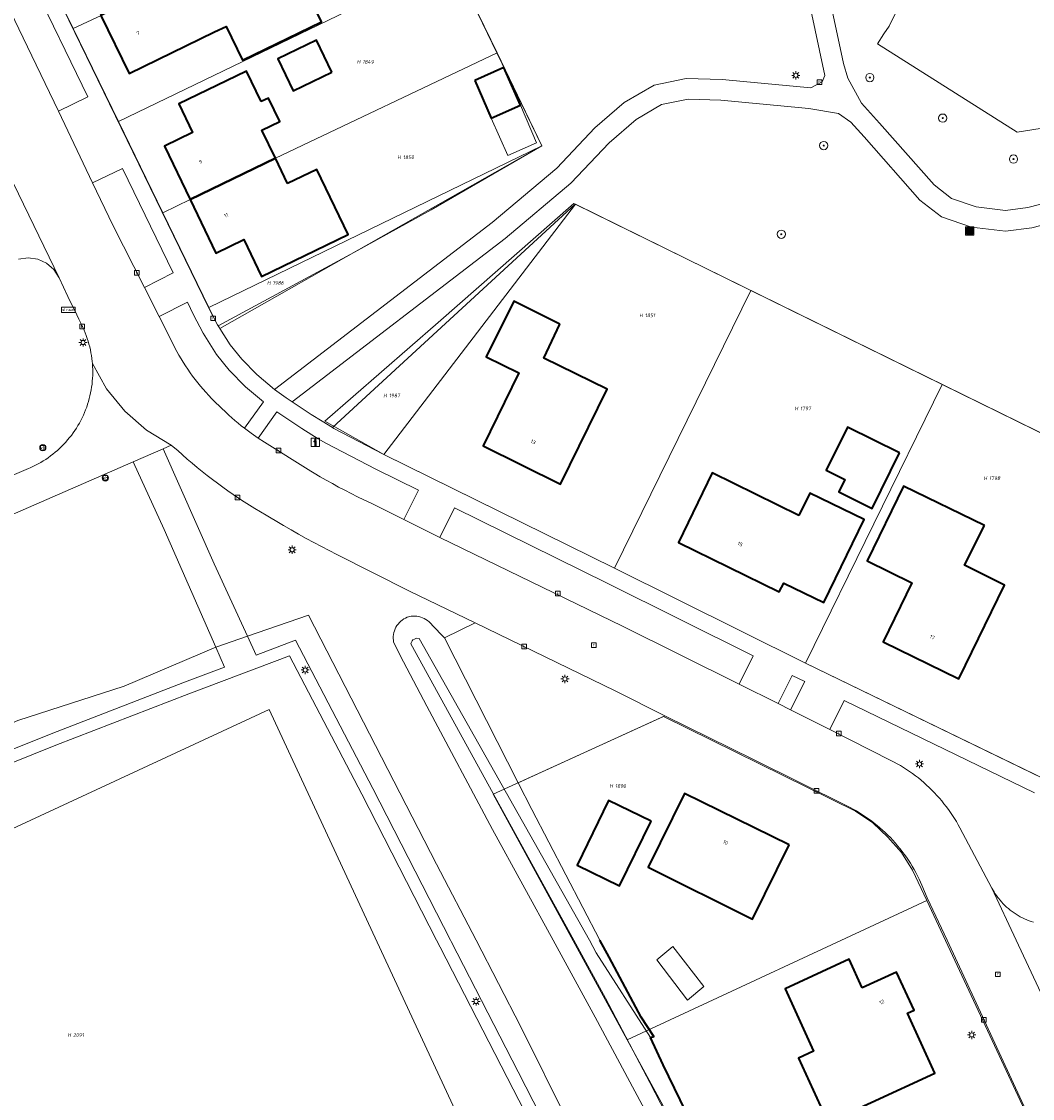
# Model space of a CAD drawing. Header units: metres. Extents: x 250001 to 257773, y 598992 to 609118.
# Tile 49 of 256: x 251836 to 251934, y 600985 to 601089. Entities that reach past the tile are written whole.
import ezdxf
from ezdxf.enums import TextEntityAlignment as Align
from ezdxf.lldxf.tags import DXFTag

# ---------------------------------------------------------------- set-up
doc = ezdxf.new("R2010")
doc.units = ezdxf.units.M
for name, color, linetype, lineweight in [('B-WE-GK-BESCHOEIING-G', 252, 'GK-BESCHOEIING', 35), ('B-WE-GR-BOOM-S', 252, 'Continuous', 25), ('B-WE-GR-GROENVOORZIENING-GV', 252, 'Continuous', 18), ('B-WE-IE-MEUBILAIR_WEGMEUBILAIR-S', 7, 'Continuous', 25), ('B-WE-IE-TERREINAFSCHEIDING_KUNSTMATIG_HEKWERK-G', 252, 'IE-TERREINAFSCHEIDING-KUNSTMATIG', 18), ('B-WE-KG-GRENS_PERCEEL-G', 150, 'KG-PERCEEL', 18), ('B-WE-KG-GRENS_PERCEEL-S', 150, 'Continuous', 25), ('B-WE-KL-ET_LS_OV_LICHTMAST-S', 252, 'Continuous', 25), ('B-WE-OG-BEBOUWING-GV', 1, 'Continuous', 35), ('B-WE-OG-BEBOUWING-T18', 7, 'Continuous', 18), ('B-WE-OG-BEBOUWING_LUIFEL-GV', 1, 'Continuous', 18), ('B-WE-OG-BEBOUWING_OVERBOUWING-GV', 1, 'Continuous', 18), ('B-WE-OG-TERREIN_ERF-GV', 7, 'Continuous', 18), ('B-WE-OG-WATER-GV', 252, 'Continuous', 18), ('B-WE-OG-WATER_SLOOT-GV', 252, 'Continuous', 18), ('B-WE-RI-GWA_KOLK-S', 252, 'Continuous', 25), ('B-WE-RI-GWA_RIOOLPUT-S', 252, 'Continuous', 25), ('B-WE-VH-VERHARDING_GESLOTEN-GV', 252, 'Continuous', 18), ('B-WE-VH-VERHARDING_OPEN-GV', 252, 'Continuous', 18), ('B-WE-VH-VERHARDING_STRAATBAKSTEEN-GV', 252, 'Continuous', 18), ('B-WE-VW-VERKEERSTEKEN_BORD-S', 252, 'Continuous', 25), ('B-WE-VW-VERKEERSTEKEN_DRAAGCONSTRUCTIE-S', 252, 'Continuous', 25), ('X-XX-AL-REFERENTIE-G', 7, 'Continuous', 18)]:
    doc.layers.add(name, color=color, linetype=linetype, lineweight=lineweight)
doc.styles.add('NLCS-ISO', font='NLCS-ISO.ttf')
doc.styles.add('NLCS-ISO-ANNOTATIEF-T18', font='NLCS-ISO.ttf', dxfattribs={"height": 1.8})
doc.styles.get("Standard").update_dxf_attribs({"font": 'NLCS-ISO.ttf'})
doc.linetypes.add('GK-BESCHOEIING', pattern='A,30,-5,[1,NLCS.SHX,S=1,R=0,X=0,Y=0],-5', length=40)
doc.linetypes.add('IE-TERREINAFSCHEIDING-KUNSTMATIG', pattern='A,4,[82,NLCS.shx,S=0.75,R=90,X=0,Y=0],4,-2', length=10)
tags = doc.linetypes.add('KG-PERCEEL', pattern='A,5.5,-2,["P",Standard,S=1.8,R=0,X=-0.5,Y=-0.9],-2,5.5,-2,[5,NLCS.SHX,S=0.75,R=0,X=0,Y=0],-2', length=19).pattern_tags.tags
tags[6] = DXFTag(74, 10)

# ---------------------------------------------------------------- blocks, each defined once
blk = doc.blocks.new('SKG-PERCEELNUMMER-SO')
at = {"style": 'NLCS-ISO', "oblique": 10, "flags": 1}
blk.add_attdef('GEMEENTECODE', text='', height=1.8, dxfattribs=at).set_placement((0, 2.55), align=Align.MIDDLE_CENTER)
at = {"style": 'NLCS-ISO', "oblique": 10}
blk.add_attdef('SECTIE', text='', height=1.8, dxfattribs=at).set_placement((-0.5, 0), align=Align.MIDDLE_RIGHT)
blk.add_attdef('PERCEELNUMMER', text='', height=1.8, dxfattribs=at).set_placement((0.5, 0), align=Align.MIDDLE_LEFT)
blk = doc.blocks.new('BS2021-132-Xref-KAD-20210617')
at = {"layer": 'B-WE-KG-GRENS_PERCEEL-G', "flags": 128}
for points in [[(251865.73, 601100.3), (251852.094, 601093.693), (251843.82, 601089.667), (251841.115, 601088.395)], [(251836.739, 601097.363), (251841.115, 601088.395)], [(251845.512, 601079.385), (251877.867, 601095.039)], [(251877.867, 601095.039), (251882.224, 601086.037)], [(251841.115, 601088.395), (251845.512, 601079.385)], [(251882.224, 601086.037), (251860.726, 601075.819), (251852.452, 601071.811), (251849.819, 601070.526)], [(251882.224, 601086.037), (251886.582, 601077.033)], [(251849.819, 601070.526), (251845.512, 601079.385)], [(251886.582, 601077.033), (251854.278, 601061.355)], [(251854.278, 601061.355), (251855.119, 601059.665), (251855.182, 601059.565), (251868.399, 601066.72), (251875.818, 601070.807), (251886.582, 601077.033)], [(251889.665, 601071.446), (251876.513, 601059.905), (251865.504, 601050.315), (251871.228, 601047.113)], [(251889.824, 601071.368), (251889.665, 601071.446)], [(251854.278, 601061.355), (251849.819, 601070.526)], [(251871.228, 601047.113), (251889.824, 601071.368)], [(251889.824, 601071.368), (251906.857, 601062.992)], [(251893.622, 601036.088), (251906.857, 601062.992)], [(251906.857, 601062.992), (251925.406, 601053.872)], [(251912.152, 601026.858), (251925.406, 601053.872)], [(251925.406, 601053.872), (251937.98, 601047.716)], [(251893.622, 601036.088), (251871.228, 601047.113)], [(251912.152, 601026.858), (251893.622, 601036.088)], [(251912.152, 601026.858), (251935.124, 601015.726)], [(251881.863, 601014.152), (251898.373, 601021.712), (251916.996, 601012.528), (251918.681, 601011.384)], [(251881.863, 601014.152), (251894.849, 600990.354)], [(251918.681, 601011.384), (251920.13, 601010.012), (251921.457, 601008.523), (251922.518, 601006.803)], [(251922.518, 601006.803), (251923.92, 601003.85)], [(251894.849, 600990.354), (251923.92, 601003.85)], [(251933.64, 600983), (251923.92, 601003.85)], [(251894.849, 600990.354), (251905.1, 600971.57), (251905.884, 600970.145)]]:
    blk.add_lwpolyline(points, dxfattribs=at)
at = {"layer": 'B-WE-KG-GRENS_PERCEEL-S', "xscale": 0.2, "yscale": 0.2, "zscale": 0.2}
for p, values in [((251869.07, 601085.162), {'PERCEELNUMMER': '1849', 'SECTIE': 'H'}), ((251873.001, 601075.92), {'PERCEELNUMMER': '1850', 'SECTIE': 'H'}), ((251860.358, 601063.742), {'PERCEELNUMMER': '1986', 'SECTIE': 'H'}), ((251896.474, 601060.592), {'PERCEELNUMMER': '1851', 'SECTIE': 'H'}), ((251871.635, 601052.818), {'PERCEELNUMMER': '1987', 'SECTIE': 'H'}), ((251911.529, 601051.568), {'PERCEELNUMMER': '1797', 'SECTIE': 'H'}), ((251929.859, 601044.799), {'PERCEELNUMMER': '1798', 'SECTIE': 'H'}), ((251893.578, 601014.96), {'PERCEELNUMMER': '1800', 'SECTIE': 'H'}), ((251841.001, 600990.813), {'PERCEELNUMMER': '2091', 'SECTIE': 'H'})]:
    blk.add_blockref('SKG-PERCEELNUMMER-SO', p, dxfattribs=at).add_auto_attribs(values)
blk = doc.blocks.new('SIE-WEG_AFVALBAK-SO')
at = {"linetype": 'ByBlock', "lineweight": 18}
h = blk.add_hatch(color=0, dxfattribs=at)
h.dxf.hatch_style = 1
h.paths.add_polyline_path([(-1.5, -1.5), (1.5, -1.5), (1.5, 1.5), (-1.5, 1.5)])
at = {"color": 0, "linetype": 'ByBlock', "lineweight": 18}
for points in [[(-2, -2), (2, -2), (2, 2), (-2, 2)], [(-1.5, -1.5), (1.5, -1.5), (1.5, 1.5), (-1.5, 1.5)]]:
    blk.add_lwpolyline(points, close=True, dxfattribs=at)
blk = doc.blocks.new('SIE-WEG_VERKEERSBORD_STRAATNAAM-SO')
at = {"color": 0, "linetype": 'ByBlock', "lineweight": 18}
blk.add_lwpolyline([(-3.25, -1.25), (3.25, -1.25), (3.25, 1.25), (-3.25, 1.25)], close=True, dxfattribs=at)
at = {"color": 0, "linetype": 'ByBlock', "lineweight": 18, "style": 'NLCS-ISO'}
blk.add_text('straat', height=1.5, dxfattribs=at).set_placement((0, 0.15), align=Align.MIDDLE_CENTER)
blk = doc.blocks.new('SIE-WEG_VERKEERSBORD-SO')
at = {"color": 0, "linetype": 'ByBlock', "lineweight": 18}
blk.add_lwpolyline([(-1.125, -1.125), (1.125, -1.125), (1.125, 1.125), (-1.125, 1.125)], close=True, dxfattribs=at)
at = {"color": 0, "linetype": 'ByBlock', "lineweight": 18, "style": 'NLCS-ISO'}
blk.add_text('vb', height=1.5, dxfattribs=at).set_placement((0, 0), align=Align.MIDDLE_CENTER)
blk = doc.blocks.new('SIE-WEG_VERKEERSBORD_INFORMATIE-SO')
at = {"linetype": 'ByBlock', "lineweight": 18}
h = blk.add_hatch(color=0, dxfattribs=at)
h.dxf.hatch_style = 1
h.paths.add_polyline_path([(0.32, 0.49), (-0.82, 0.49), (-0.82, 0.19), (-0.32, 0.19), (-0.32, -1.62), (0.32, -1.62)])
h = blk.add_hatch(color=0, dxfattribs=at)
h.dxf.hatch_style = 1
edge = h.paths.add_edge_path()
edge.add_arc((0, 1.25), 0.373, 0, 360)
at = {"color": 0, "linetype": 'ByBlock', "lineweight": 18}
for points in [[(-2, -2), (2, -2), (2, 2), (-2, 2)], [(0.32, 0.49), (-0.82, 0.49), (-0.82, 0.19), (-0.32, 0.19), (-0.32, -1.62), (0.32, -1.62)]]:
    blk.add_lwpolyline(points, close=True, dxfattribs=at)
blk.add_circle((0, 1.25), 0.373, dxfattribs=at)
blk = doc.blocks.new('SIE-WEG_PAAL_VERKEERSBORD-SO')
at = {"color": 0, "linetype": 'ByBlock', "lineweight": 18}
blk.add_circle((0, 0), 1.5, dxfattribs=at)
at = {"color": 0, "linetype": 'ByBlock', "lineweight": 18, "style": 'NLCS-ISO'}
blk.add_text('vb', height=1.5, dxfattribs=at).set_placement((0, 0.13), align=Align.MIDDLE_CENTER)
blk = doc.blocks.new('SKL-ET_OV_LICHTMAST-SO')
at = {"color": 0, "linetype": 'ByBlock', "lineweight": 18}
for points in [[(-1.25, 0), (-2, 0)], [(-1.41, 1.41), (-0.88, 0.88)], [(0, 2), (0, 1.25)], [(0.88, 0.88), (1.41, 1.41)], [(2, 0), (1.25, 0)], [(-1.41, -1.41), (-0.88, -0.88)], [(0, -1.25), (0, -2)], [(0.88, -0.88), (1.41, -1.41)]]:
    blk.add_lwpolyline(points, dxfattribs=at)
blk.add_circle((0, 0), 1, dxfattribs=at)
blk = doc.blocks.new('SRI-KOLK-SO')
at = {"color": 0, "linetype": 'ByBlock', "lineweight": 18}
blk.add_lwpolyline([(-1.125, -1.125), (1.125, -1.125), (1.125, 1.125), (-1.125, 1.125)], close=True, dxfattribs=at)
at = {"color": 0, "linetype": 'ByBlock', "lineweight": 18, "style": 'NLCS-ISO'}
blk.add_text('k', height=1.5, dxfattribs=at).set_placement((0, 0), align=Align.MIDDLE_CENTER)
blk = doc.blocks.new('SRI-PUT_INSPECTIEPUT_RIOOLPUT-SO')
at = {"color": 0, "linetype": 'ByBlock', "lineweight": 18}
blk.add_lwpolyline([(-1.12, -1.12), (1.12, -1.12), (1.12, 1.12), (-1.12, 1.12)], close=True, dxfattribs=at)
at = {"color": 0, "linetype": 'ByBlock', "lineweight": 18, "style": 'NLCS-ISO'}
blk.add_text('r', height=1.5, dxfattribs=at).set_placement((0, 0.28), align=Align.MIDDLE_CENTER)
blk = doc.blocks.new('SGR-BOOM_01-SO')
at = {"linetype": 'ByBlock', "lineweight": 18}
h = blk.add_hatch(color=0, dxfattribs=at)
h.dxf.hatch_style = 1
edge = h.paths.add_edge_path()
edge.add_arc((0, 0), 0.25, 0, 360)
at = {"color": 0, "linetype": 'ByBlock', "lineweight": 18}
for radius in [2, 0.25]:
    blk.add_circle((0, 0), radius, dxfattribs=at)
blk = doc.blocks.new('BS2021-132-Xref-BGT-GRIJS-20210617-aangepast')
at = {"layer": 'B-WE-GK-BESCHOEIING-G', "flags": 128}
blk.add_lwpolyline([(251904.968, 600974.803), (251904.122, 600974.447), (251901.357, 600979.799), (251902.156, 600980.088), (251898.333, 600987.923), (251897.106, 600990.56), (251897.423, 600990.666), (251896.21, 600992.559), (251893.091, 600998.372), (251892.194, 601000)], dxfattribs=at)
at = {"layer": 'B-WE-GR-GROENVOORZIENING-GV', "flags": 128}
for points in [[(251914.537, 601091.035), (251915.827, 601085.004), (251916.252, 601083.592), (251917.583, 601081.161), (251919.327, 601079.221), (251924.616, 601073.236), (251926.314, 601071.923), (251928.697, 601071.106), (251931.542, 601070.769), (251933.714, 601071.037), (251939.229, 601072.48)], [(251946.22, 601080.527), (251932.684, 601078.356), (251919.122, 601086.902), (251919.736, 601087.888), (251920.258, 601088.64), (251922.083, 601092.361)], [(251922.083, 601092.361), (251920.258, 601088.64), (251919.736, 601087.888), (251919.122, 601086.902), (251932.684, 601078.356), (251946.22, 601080.527)], [(251876.01, 601098.899), (251886.582, 601077.033), (251855.342, 601059.312), (251856.341, 601057.735), (251857.453, 601056.345), (251858.935, 601054.85), (251860.646, 601053.407), (251881.746, 601069.604), (251888.008, 601074.852), (251891.718, 601078.774), (251894.546, 601081.228), (251897.457, 601082.918), (251900.578, 601083.558), (251904.056, 601083.463), (251912.666, 601082.65), (251913.753, 601083.228), (251914.028, 601083.851), (251912.569, 601090.677)], [(251939.833, 601070.57), (251934.091, 601069.068), (251931.546, 601068.754), (251928.25, 601069.144), (251925.352, 601070.138), (251923.243, 601071.769), (251917.835, 601077.89), (251916.556, 601079.312), (251915.334, 601080.173), (251912.477, 601080.658), (251903.934, 601081.465), (251900.753, 601081.552), (251898.178, 601081.024), (251895.713, 601079.593), (251893.102, 601077.328), (251889.381, 601073.393), (251882.997, 601068.043), (251862.356, 601052.198), (251864.182, 601050.977), (251865.256, 601050.318), (251866.251, 601049.707), (251889.817, 601071.359), (251938.257, 601047.58)], [(251835.187, 601045.074), (251836.763, 601045.733), (251836.943, 601045.81), (251837.202, 601045.929), (251837.458, 601046.055), (251837.71, 601046.188), (251837.958, 601046.328), (251838.203, 601046.475), (251838.443, 601046.629), (251838.679, 601046.789), (251838.91, 601046.956), (251839.136, 601047.13), (251839.357, 601047.309), (251839.574, 601047.495), (251839.785, 601047.687), (251839.99, 601047.885), (251840.19, 601048.088), (251840.384, 601048.297), (251840.572, 601048.511), (251840.754, 601048.731), (251840.93, 601048.955), (251841.1, 601049.185), (251841.263, 601049.418), (251841.419, 601049.657), (251841.569, 601049.9), (251841.711, 601050.147), (251841.847, 601050.397), (251841.976, 601050.652), (251842.097, 601050.91), (251842.211, 601051.171), (251842.318, 601051.435), (251842.418, 601051.703), (251842.509, 601051.973), (251842.593, 601052.245), (251842.67, 601052.52), (251842.739, 601052.797), (251842.8, 601053.075), (251842.853, 601053.355), (251842.898, 601053.637), (251842.936, 601053.92), (251842.965, 601054.203), (251842.987, 601054.487), (251843, 601054.772), (251843.005, 601055.057), (251843.003, 601055.343), (251842.992, 601055.628), (251842.974, 601055.912), (251842.956, 601056.11), (251842.922, 601056.396), (251842.881, 601056.681), (251842.832, 601056.966), (251842.775, 601057.248), (251842.71, 601057.529), (251842.637, 601057.808), (251842.556, 601058.085), (251842.468, 601058.36), (251842.373, 601058.632), (251842.27, 601058.901), (251842.159, 601059.167), (251842.041, 601059.43), (251841.916, 601059.69), (251841.647, 601060.224), (251841.458, 601060.632), (251840.604, 601062.419), (251839.738, 601064.232), (251839.242, 601065.035), (251838.533, 601065.659), (251837.674, 601066.049), (251836.738, 601066.174), (251835.806, 601066.021)], [(251906.632, 600964.763), (251891.736, 600992.547), (251887.666, 601000), (251881.796, 601010.748), (251875.404, 601022.687), (251873.138, 601027.011), (251872.191, 601028.903), (251872.165, 601029.088), (251872.154, 601029.274), (251872.159, 601029.46), (251872.181, 601029.646), (251872.218, 601029.828), (251872.27, 601030.007), (251872.338, 601030.181), (251872.42, 601030.349), (251872.517, 601030.508), (251872.627, 601030.659), (251872.749, 601030.8), (251872.883, 601030.93), (251873.027, 601031.048), (251873.181, 601031.153), (251873.344, 601031.244), (251873.514, 601031.322), (251873.535, 601031.33), (251873.716, 601031.378), (251873.9, 601031.41), (251874.086, 601031.426), (251874.272, 601031.426), (251874.458, 601031.41), (251874.642, 601031.378), (251874.823, 601031.331), (251874.999, 601031.268), (251875.168, 601031.191), (251875.331, 601031.099), (251875.485, 601030.994), (251875.63, 601030.875), (251875.763, 601030.745), (251875.886, 601030.604), (251875.889, 601030.6), (251877.13, 601029.319), (251880.117, 601030.773), (251873.717, 601033.844), (251866.684, 601037.402), (251865.935, 601037.782), (251865.19, 601038.169), (251864.449, 601038.563), (251863.712, 601038.964), (251862.978, 601039.372), (251862.248, 601039.788), (251861.522, 601040.21), (251861.187, 601040.408), (251859.815, 601041.216), (251859.275, 601041.532), (251858.739, 601041.855), (251858.207, 601042.185), (251857.679, 601042.521), (251857.156, 601042.865), (251856.637, 601043.214), (251856.122, 601043.571), (251855.613, 601043.934), (251855.108, 601044.304), (251854.607, 601044.679), (251854.112, 601045.062), (251853.621, 601045.45), (251853.135, 601045.845), (251852.655, 601046.246), (251852.18, 601046.653), (251851.71, 601047.067), (251851.245, 601047.486), (251851.141, 601047.581), (251850.616, 601047.993), (251849.839, 601047.655), (251854.793, 601036.491), (251858.021, 601029.488), (251863.948, 601031.513), (251876.361, 601007.366), (251880.184, 601000), (251884.538, 600991.609), (251889.095, 600982.44)], [(251835.753, 601021.304), (251846.06, 601024.638), (251854.932, 601028.432), (251849.948, 601039.817), (251846.934, 601046.391), (251830.66, 601039.297)], [(251889.095, 600982.44), (251884.538, 600991.609), (251880.184, 601000), (251876.361, 601007.366), (251863.948, 601031.513), (251858.021, 601029.488), (251858.867, 601027.652), (251862.674, 601029.095), (251870.172, 601014.713), (251877.715, 601000), (251877.778, 600999.878), (251884.286, 600987.259), (251889.397, 600977.267)], [(251934.351, 601014.3), (251915.903, 601023.239), (251914.491, 601020.437), (251920.426, 601017.447), (251920.739, 601017.284), (251921.048, 601017.114), (251921.353, 601016.937), (251921.654, 601016.753), (251921.95, 601016.563), (251922.243, 601016.366), (251922.53, 601016.162), (251922.814, 601015.951), (251923.092, 601015.735), (251923.365, 601015.512), (251923.633, 601015.283), (251923.896, 601015.048), (251924.153, 601014.807), (251924.405, 601014.56), (251924.652, 601014.308), (251924.892, 601014.05), (251925.127, 601013.786), (251925.355, 601013.518), (251925.577, 601013.244), (251925.793, 601012.965), (251926.003, 601012.682), (251926.207, 601012.394), (251926.403, 601012.101), (251926.593, 601011.804), (251926.776, 601011.503), (251926.953, 601011.197), (251927.111, 601010.908), (251930.217, 601005.069), (251930.32, 601004.878), (251930.43, 601004.69), (251930.547, 601004.507), (251930.67, 601004.328), (251930.8, 601004.154), (251930.866, 601004.071), (251931.012, 601003.89), (251931.164, 601003.715), (251931.323, 601003.545), (251931.486, 601003.38), (251931.656, 601003.222), (251931.831, 601003.069), (251932.011, 601002.922), (251932.196, 601002.781), (251932.385, 601002.647), (251932.58, 601002.52), (251932.778, 601002.399), (251932.981, 601002.286), (251933.187, 601002.179), (251933.397, 601002.079), (251933.61, 601001.987), (251933.826, 601001.902), (251934.045, 601001.825), (251934.267, 601001.755)]]:
    blk.add_lwpolyline(points, dxfattribs=at)
for points in [[(251842.536, 601081.766), (251836.992, 601093.179), (251834.178, 601091.812), (251837.114, 601085.756), (251839.673, 601080.399)], [(251850.822, 601064.706), (251845.9, 601074.84), (251842.991, 601073.45), (251844.964, 601069.319), (251848.02, 601063.287)], [(251852.793, 601060.649), (251852.199, 601061.873), (251849.444, 601060.477), (251850.864, 601057.673), (251850.978, 601057.45), (251851.168, 601057.091), (251851.366, 601056.737), (251851.57, 601056.386), (251851.781, 601056.04), (251851.999, 601055.697), (251852.224, 601055.359), (251852.455, 601055.026), (251852.693, 601054.697), (251852.937, 601054.373), (251853.188, 601054.054), (251853.445, 601053.74), (251853.708, 601053.431), (251853.977, 601053.127), (251854.252, 601052.828), (251854.532, 601052.535), (251854.819, 601052.248), (251855.991, 601051.126), (251856.211, 601050.916), (251856.501, 601050.65), (251856.796, 601050.389), (251857.097, 601050.135), (251857.402, 601049.886), (251857.713, 601049.644), (251859.559, 601052.2), (251857.835, 601053.659), (251856.242, 601055.266), (251855.02, 601056.793), (251853.711, 601058.86)], [(251863.301, 601049.617), (251860.874, 601051.24), (251859.038, 601048.688), (251859.671, 601048.28), (251864.16, 601045.493), (251864.485, 601045.297), (251865.072, 601044.949), (251865.664, 601044.608), (251866.259, 601044.274), (251866.859, 601043.946), (251867.462, 601043.626), (251868.069, 601043.313), (251868.679, 601043.008), (251869.293, 601042.709), (251870.019, 601042.38), (251873.196, 601040.801), (251874.606, 601043.636), (251870.477, 601045.666), (251865.626, 601048.193), (251864.88, 601048.626)], [(251892.906, 601034.634), (251878.105, 601041.914), (251876.688, 601039.064), (251894.388, 601030.442), (251905.7, 601024.835), (251907.062, 601027.583)], [(251893.671, 601024.172), (251880.117, 601030.773), (251877.13, 601029.319), (251884.273, 601015.256), (251898.507, 601021.773)], [(251855.785, 601026.484), (251854.932, 601028.432), (251846.06, 601024.638), (251835.753, 601021.304), (251819.8, 601014.403), (251813.437, 601011.311), (251793.141, 601000.66), (251793.446, 601000), (251794.519, 600997.678), (251798.731, 601000), (251824.601, 601014.262), (251838.983, 601020.022), (251851.898, 601025.011)], [(251888.307, 600976.763), (251883.218, 600986.713), (251876.711, 600999.329), (251876.367, 601000), (251869.104, 601014.166), (251862.103, 601027.595), (251852.323, 601023.889), (251839.415, 601018.903), (251825.116, 601013.175), (251801.218, 601000), (251796.703, 600997.511), (251819.672, 600947.965), (251844.426, 600894.363), (251875.609, 600906.451), (251894.898, 600916.794), (251909.815, 600924.903), (251905.572, 600935.231), (251898.059, 600953.218), (251892.256, 600967.259)], [(251912.078, 601025.093), (251910.867, 601025.688), (251909.491, 601022.956), (251910.696, 601022.349)], [(251802.086, 600995.443), (251846.352, 600900.147), (251904.35, 600927.148), (251860.115, 601022.384)], [(251802.086, 600995.443), (251860.115, 601022.384), (251904.35, 600927.148), (251846.352, 600900.147)]]:
    blk.add_lwpolyline(points, close=True, dxfattribs=at)
at = {"layer": 'B-WE-IE-TERREINAFSCHEIDING_KUNSTMATIG_HEKWERK-G', "flags": 128}
blk.add_lwpolyline([(251796.703, 600997.511), (251801.218, 601000), (251825.116, 601013.175), (251839.415, 601018.903), (251852.323, 601023.889), (251862.103, 601027.595), (251869.104, 601014.166), (251876.367, 601000), (251876.711, 600999.329), (251883.218, 600986.713), (251888.307, 600976.763), (251892.256, 600967.259), (251898.059, 600953.218), (251905.572, 600935.231), (251909.815, 600924.903), (251894.898, 600916.794), (251875.609, 600906.451), (251844.426, 600894.363), (251819.672, 600947.965)], close=True, dxfattribs=at)
at = {"layer": 'B-WE-OG-BEBOUWING-GV', "flags": 128}
for points in [[(251858.372, 601091.743), (251856.403, 601095.79), (251852.078, 601093.685), (251843.806, 601089.66), (251846.535, 601084.047), (251854.809, 601088.069), (251855.944, 601088.604), (251857.534, 601085.323), (251865.209, 601089.058), (251863.533, 601092.502)], [(251866.207, 601084.166), (251864.711, 601087.266), (251860.949, 601085.451), (251862.445, 601082.351)], [(251859.342, 601081.308), (251857.932, 601084.251), (251856.919, 601083.766), (251851.354, 601081.098), (251852.694, 601078.303), (251849.961, 601076.993), (251852.452, 601071.811), (251860.726, 601075.819), (251859.421, 601078.543), (251861.149, 601079.371), (251860.057, 601081.65)], [(251880.059, 601083.365), (251881.656, 601079.714), (251884.498, 601080.963), (251882.896, 601084.605)], [(251861.906, 601073.357), (251860.726, 601075.819), (251852.452, 601071.811), (251854.942, 601066.63), (251857.649, 601067.944), (251859.392, 601064.348), (251867.796, 601068.423), (251864.738, 601074.73)], [(251888.323, 601059.743), (251883.841, 601061.959), (251881.174, 601056.564), (251884.338, 601055.023), (251880.876, 601047.931), (251888.369, 601044.229), (251892.909, 601053.419), (251886.767, 601056.452)], [(251921.26, 601047.256), (251916.21, 601049.75), (251914.154, 601045.587), (251915.969, 601044.691), (251915.368, 601043.474), (251918.603, 601041.876)], [(251911.51, 601041.189), (251903.089, 601045.31), (251899.82, 601038.56), (251909.6, 601033.78), (251910.029, 601034.64), (251913.91, 601032.739), (251917.829, 601040.79), (251912.57, 601043.349)], [(251929.5, 601040.229), (251921.649, 601044.02), (251918.13, 601036.78), (251922.459, 601034.67), (251919.67, 601028.93), (251927.019, 601025.349), (251931.44, 601034.439), (251927.579, 601036.359)], [(251910.57, 601009.239), (251900.42, 601014.239), (251896.869, 601007.079), (251907.019, 601002.06)], [(251897.159, 601011.564), (251893.045, 601013.565), (251889.981, 601007.268), (251894.095, 601005.267)], [(251917.64, 600995.403), (251916.39, 600998.16), (251910.16, 600995.29), (251912.929, 600989.255), (251911.452, 600988.579), (251914.31, 600982.352), (251918.51, 600984.28), (251924.7, 600987.119), (251922.032, 600992.947), (251922.67, 600993.239), (251920.959, 600996.91)]]:
    blk.add_lwpolyline(points, close=True, dxfattribs=at)
at = {"layer": 'B-WE-OG-BEBOUWING_LUIFEL-GV', "flags": 128}
blk.add_lwpolyline([(251899.283, 600999.386), (251897.713, 600998.096), (251900.688, 600994.193), (251902.276, 600995.519)], close=True, dxfattribs=at)
at = {"layer": 'B-WE-OG-BEBOUWING_OVERBOUWING-GV', "flags": 128}
blk.add_lwpolyline([(251884.498, 601080.963), (251881.656, 601079.714), (251883.266, 601076.086), (251886.041, 601077.305)], close=True, dxfattribs=at)
at = {"layer": 'B-WE-OG-TERREIN_ERF-GV', "flags": 128}
for points in [[(251836.739, 601097.361), (251854.25, 601061.358), (251855.119, 601059.665), (251855.309, 601059.364), (251855.342, 601059.312), (251886.582, 601077.033), (251876.01, 601098.899)], [(251933.942, 600982.616), (251925.874, 601000), (251923.958, 601004.128), (251923.437, 601005.349), (251923.315, 601005.625), (251923.167, 601005.942), (251923.012, 601006.256), (251922.849, 601006.567), (251922.68, 601006.873), (251922.503, 601007.176), (251922.32, 601007.474), (251922.13, 601007.768), (251921.933, 601008.058), (251921.73, 601008.343), (251921.52, 601008.624), (251921.304, 601008.899), (251921.082, 601009.17), (251920.853, 601009.435), (251920.619, 601009.696), (251920.378, 601009.951), (251920.132, 601010.2), (251919.88, 601010.443), (251919.623, 601010.681), (251919.361, 601010.913), (251919.093, 601011.138), (251918.82, 601011.358), (251918.542, 601011.571), (251918.259, 601011.778), (251917.972, 601011.978), (251917.68, 601012.172), (251917.384, 601012.359), (251917.084, 601012.539), (251916.779, 601012.712), (251916.471, 601012.879), (251916.159, 601013.038), (251907.097, 601017.513), (251898.507, 601021.773), (251884.273, 601015.256), (251885.584, 601012.675), (251892.194, 601000), (251893.091, 600998.372), (251896.209, 600992.559), (251897.423, 600990.666), (251897.106, 600990.56), (251898.333, 600987.923), (251902.156, 600980.088)]]:
    blk.add_lwpolyline(points, dxfattribs=at)
for points in [[(251856.403, 601095.79), (251858.372, 601091.743), (251863.533, 601092.502), (251865.209, 601089.058), (251857.534, 601085.323), (251855.944, 601088.604), (251854.809, 601088.069), (251846.535, 601084.047), (251843.806, 601089.66), (251841.061, 601095.305), (251849.335, 601099.327), (251852.078, 601093.685)], [(251866.207, 601084.166), (251862.445, 601082.351), (251860.949, 601085.451), (251864.711, 601087.266)], [(251856.919, 601083.766), (251857.932, 601084.251), (251859.342, 601081.308), (251860.057, 601081.65), (251861.149, 601079.371), (251859.421, 601078.543), (251860.726, 601075.819), (251861.906, 601073.357), (251864.738, 601074.73), (251867.796, 601068.423), (251859.392, 601064.348), (251857.649, 601067.944), (251854.942, 601066.63), (251852.452, 601071.811), (251849.961, 601076.993), (251852.694, 601078.303), (251851.354, 601081.098)], [(251880.059, 601083.365), (251882.896, 601084.605), (251884.498, 601080.963), (251886.041, 601077.305), (251883.266, 601076.086), (251881.656, 601079.714)], [(251950.916, 601051.14), (251938.257, 601047.58), (251889.817, 601071.359), (251866.251, 601049.707), (251866.407, 601049.612), (251871.192, 601047.12), (251893.622, 601036.087), (251912.153, 601026.857), (251935.416, 601015.584), (251938.428, 601009.089), (251964.718, 601021.304)], [(251888.369, 601044.229), (251880.876, 601047.931), (251884.338, 601055.023), (251881.174, 601056.564), (251883.841, 601061.959), (251888.323, 601059.743), (251886.767, 601056.452), (251892.909, 601053.419)], [(251918.603, 601041.876), (251915.368, 601043.474), (251915.969, 601044.691), (251914.154, 601045.587), (251916.21, 601049.75), (251921.26, 601047.256)], [(251913.91, 601032.739), (251910.029, 601034.64), (251909.6, 601033.78), (251899.82, 601038.56), (251903.089, 601045.31), (251911.51, 601041.189), (251912.57, 601043.349), (251917.829, 601040.79)], [(251927.019, 601025.349), (251919.67, 601028.93), (251922.459, 601034.67), (251918.13, 601036.78), (251921.649, 601044.02), (251929.5, 601040.229), (251927.579, 601036.359), (251931.44, 601034.439)], [(251907.019, 601002.06), (251896.869, 601007.079), (251900.42, 601014.239), (251910.57, 601009.239)], [(251894.095, 601005.267), (251889.981, 601007.268), (251893.045, 601013.565), (251897.159, 601011.564)], [(251917.64, 600995.403), (251920.959, 600996.91), (251922.67, 600993.239), (251922.032, 600992.947), (251924.7, 600987.119), (251918.51, 600984.28), (251914.31, 600982.352), (251911.452, 600988.579), (251912.929, 600989.255), (251910.16, 600995.29), (251916.39, 600998.16)]]:
    blk.add_lwpolyline(points, close=True, dxfattribs=at)
at = {"layer": 'B-WE-OG-WATER-GV', "flags": 128}
blk.add_lwpolyline([(251902.156, 600980.088), (251898.333, 600987.923), (251897.106, 600990.56), (251891.853, 600998.784), (251891.197, 601000), (251874.67, 601029.269), (251874.407, 601029.28), (251874.205, 601029.204), (251874.057, 601029.127), (251873.988, 601029.021), (251873.894, 601028.853), (251873.846, 601028.74), (251889.687, 601000), (251892.735, 600994.401), (251897.038, 600986.216), (251901.621, 600977.311)], dxfattribs=at)
at = {"layer": 'B-WE-OG-WATER_SLOOT-GV', "flags": 128}
blk.add_lwpolyline([(251901.621, 600977.311), (251897.038, 600986.216), (251892.735, 600994.401), (251889.687, 601000), (251873.846, 601028.74), (251873.894, 601028.853), (251873.988, 601029.021), (251874.057, 601029.127), (251874.205, 601029.204), (251874.407, 601029.28), (251874.67, 601029.269), (251891.197, 601000), (251891.853, 600998.784), (251897.106, 600990.56), (251897.423, 600990.666), (251896.209, 600992.559), (251893.091, 600998.372), (251892.194, 601000), (251885.584, 601012.675), (251884.273, 601015.256), (251877.13, 601029.319), (251875.889, 601030.6), (251875.886, 601030.604), (251875.763, 601030.745), (251875.63, 601030.875), (251875.485, 601030.994), (251875.331, 601031.099), (251875.168, 601031.191), (251874.999, 601031.268), (251874.823, 601031.331), (251874.642, 601031.378), (251874.458, 601031.41), (251874.272, 601031.426), (251874.086, 601031.426), (251873.9, 601031.41), (251873.716, 601031.378), (251873.535, 601031.33), (251873.514, 601031.322), (251873.344, 601031.244), (251873.181, 601031.153), (251873.027, 601031.048), (251872.883, 601030.93), (251872.749, 601030.8), (251872.627, 601030.659), (251872.517, 601030.508), (251872.42, 601030.349), (251872.338, 601030.181), (251872.27, 601030.007), (251872.218, 601029.828), (251872.181, 601029.646), (251872.159, 601029.46), (251872.154, 601029.274), (251872.165, 601029.088), (251872.191, 601028.903), (251873.138, 601027.011), (251875.404, 601022.687), (251881.796, 601010.748), (251887.666, 601000), (251891.736, 600992.547), (251906.632, 600964.763)], dxfattribs=at)
at = {"layer": 'B-WE-VH-VERHARDING_GESLOTEN-GV', "flags": 128}
for points in [[(251835.324, 601073.369), (251839.738, 601064.232), (251840.604, 601062.419), (251841.458, 601060.632), (251841.647, 601060.224), (251841.916, 601059.69), (251842.041, 601059.43), (251842.159, 601059.167), (251842.27, 601058.901), (251842.373, 601058.632), (251842.468, 601058.36), (251842.556, 601058.085), (251842.637, 601057.808), (251842.71, 601057.529), (251842.775, 601057.248), (251842.832, 601056.966), (251842.881, 601056.681), (251842.922, 601056.396), (251842.956, 601056.11), (251842.974, 601055.912), (251844.354, 601053.475), (251846.122, 601051.303), (251848.229, 601049.458), (251850.616, 601047.993), (251851.141, 601047.581), (251851.245, 601047.486), (251851.71, 601047.067), (251852.18, 601046.653), (251852.655, 601046.246), (251853.135, 601045.845), (251853.621, 601045.45), (251854.112, 601045.062), (251854.607, 601044.679), (251855.108, 601044.304), (251855.613, 601043.934), (251856.122, 601043.571), (251856.637, 601043.214), (251857.156, 601042.865), (251857.679, 601042.521), (251858.207, 601042.185), (251858.739, 601041.855), (251859.275, 601041.532), (251859.815, 601041.216), (251861.187, 601040.408), (251861.522, 601040.21), (251862.248, 601039.788), (251862.978, 601039.372), (251863.712, 601038.964), (251864.449, 601038.563), (251865.19, 601038.169), (251865.935, 601037.782), (251866.684, 601037.402), (251873.717, 601033.844), (251880.117, 601030.773), (251893.671, 601024.172), (251898.507, 601021.773), (251907.097, 601017.513), (251916.159, 601013.038), (251916.471, 601012.879), (251916.779, 601012.712), (251917.084, 601012.539), (251917.384, 601012.359), (251917.68, 601012.172), (251917.972, 601011.978), (251918.259, 601011.778), (251918.542, 601011.571), (251918.82, 601011.358), (251919.093, 601011.138), (251919.361, 601010.913), (251919.623, 601010.681), (251919.88, 601010.443), (251920.132, 601010.2), (251920.378, 601009.951), (251920.619, 601009.696), (251920.853, 601009.435), (251921.082, 601009.17), (251921.304, 601008.899), (251921.52, 601008.624), (251921.73, 601008.343), (251921.933, 601008.058), (251922.13, 601007.768), (251922.32, 601007.474), (251922.503, 601007.176), (251922.68, 601006.873), (251922.849, 601006.567), (251923.012, 601006.256), (251923.167, 601005.942), (251923.315, 601005.625), (251923.437, 601005.349), (251923.958, 601004.128), (251925.874, 601000), (251933.942, 600982.616)], [(251937.882, 600988.691), (251932.589, 601000), (251930.217, 601005.069), (251927.111, 601010.908), (251926.953, 601011.197), (251926.776, 601011.503), (251926.593, 601011.804), (251926.403, 601012.101), (251926.207, 601012.394), (251926.003, 601012.682), (251925.793, 601012.965), (251925.577, 601013.244), (251925.355, 601013.518), (251925.127, 601013.786), (251924.892, 601014.05), (251924.652, 601014.308), (251924.405, 601014.56), (251924.153, 601014.807), (251923.896, 601015.048), (251923.633, 601015.283), (251923.365, 601015.512), (251923.092, 601015.735), (251922.814, 601015.951), (251922.53, 601016.162), (251922.243, 601016.366), (251921.95, 601016.563), (251921.654, 601016.753), (251921.353, 601016.937), (251921.048, 601017.114), (251920.739, 601017.284), (251920.426, 601017.447), (251914.491, 601020.437), (251910.696, 601022.349), (251909.491, 601022.956), (251905.7, 601024.835), (251894.388, 601030.442), (251876.688, 601039.064), (251873.196, 601040.801), (251870.019, 601042.38), (251869.293, 601042.709), (251868.679, 601043.008), (251868.069, 601043.313), (251867.462, 601043.626), (251866.859, 601043.946), (251866.259, 601044.274), (251865.664, 601044.608), (251865.072, 601044.949), (251864.485, 601045.297), (251864.16, 601045.493), (251859.671, 601048.28), (251859.038, 601048.688), (251858.367, 601049.154), (251857.713, 601049.644), (251857.402, 601049.886), (251857.097, 601050.135), (251856.796, 601050.389), (251856.501, 601050.65), (251856.211, 601050.916), (251855.991, 601051.126), (251854.819, 601052.248), (251854.532, 601052.535), (251854.252, 601052.828), (251853.977, 601053.127), (251853.708, 601053.431), (251853.445, 601053.74), (251853.188, 601054.054), (251852.937, 601054.373), (251852.693, 601054.697), (251852.455, 601055.026), (251852.224, 601055.359), (251851.999, 601055.697), (251851.781, 601056.04), (251851.57, 601056.386), (251851.366, 601056.737), (251851.168, 601057.091), (251850.978, 601057.45), (251850.864, 601057.673), (251849.444, 601060.477), (251848.02, 601063.287), (251844.964, 601069.319), (251842.991, 601073.45), (251839.673, 601080.399), (251837.114, 601085.756), (251834.178, 601091.812)], [(251912.569, 601090.677), (251914.028, 601083.851), (251913.753, 601083.228), (251912.666, 601082.65), (251904.056, 601083.463), (251900.578, 601083.558), (251897.457, 601082.918), (251894.546, 601081.228), (251891.718, 601078.774), (251888.008, 601074.852), (251881.746, 601069.604), (251860.646, 601053.407), (251861.774, 601052.587), (251862.356, 601052.198), (251882.997, 601068.043), (251889.381, 601073.393), (251893.102, 601077.328), (251895.713, 601079.593), (251898.178, 601081.024), (251900.753, 601081.552), (251903.934, 601081.465), (251912.477, 601080.658), (251915.334, 601080.173), (251916.556, 601079.312), (251917.835, 601077.89), (251923.243, 601071.769), (251925.352, 601070.138), (251928.25, 601069.144), (251931.546, 601068.754), (251934.091, 601069.068), (251939.833, 601070.57)], [(251939.229, 601072.48), (251933.714, 601071.037), (251931.542, 601070.769), (251928.697, 601071.106), (251926.314, 601071.923), (251924.616, 601073.236), (251919.327, 601079.221), (251917.583, 601081.161), (251916.252, 601083.592), (251915.827, 601085.004), (251914.537, 601091.035)], [(251934.267, 601001.755), (251934.045, 601001.825), (251933.826, 601001.902), (251933.61, 601001.987), (251933.397, 601002.079), (251933.187, 601002.179), (251932.981, 601002.286), (251932.778, 601002.399), (251932.58, 601002.52), (251932.385, 601002.647), (251932.196, 601002.781), (251932.011, 601002.922), (251931.831, 601003.069), (251931.656, 601003.222), (251931.486, 601003.38), (251931.323, 601003.545), (251931.164, 601003.715), (251931.012, 601003.89), (251930.866, 601004.071), (251930.8, 601004.154), (251930.67, 601004.328), (251930.547, 601004.507), (251930.43, 601004.69), (251930.32, 601004.878), (251930.217, 601005.069), (251932.589, 601000), (251937.882, 600988.691)]]:
    blk.add_lwpolyline(points, dxfattribs=at)
at = {"layer": 'B-WE-VH-VERHARDING_OPEN-GV', "flags": 128}
for points in [[(251836.992, 601093.179), (251842.536, 601081.766), (251839.673, 601080.399), (251842.991, 601073.45), (251845.9, 601074.84), (251850.822, 601064.706), (251848.02, 601063.287), (251849.444, 601060.477), (251852.199, 601061.873), (251852.793, 601060.649), (251853.711, 601058.86), (251855.02, 601056.793), (251856.242, 601055.266), (251857.835, 601053.659), (251859.559, 601052.2), (251857.713, 601049.644), (251858.367, 601049.154), (251859.038, 601048.688), (251860.874, 601051.24), (251863.301, 601049.617), (251864.88, 601048.626), (251865.626, 601048.193), (251870.477, 601045.666), (251874.606, 601043.636), (251873.196, 601040.801), (251876.688, 601039.064), (251878.105, 601041.914), (251892.906, 601034.634), (251907.062, 601027.583), (251905.7, 601024.835), (251909.491, 601022.956), (251910.867, 601025.688), (251912.078, 601025.093), (251910.696, 601022.349), (251914.491, 601020.437), (251915.903, 601023.239), (251934.351, 601014.3)], [(251935.416, 601015.584), (251912.153, 601026.857), (251893.622, 601036.087), (251871.192, 601047.12), (251866.407, 601049.612), (251866.251, 601049.707), (251865.256, 601050.318), (251864.182, 601050.977), (251862.356, 601052.198), (251861.774, 601052.587), (251860.646, 601053.407), (251858.935, 601054.85), (251857.453, 601056.345), (251856.341, 601057.735), (251855.342, 601059.312), (251855.309, 601059.364), (251855.119, 601059.665), (251854.25, 601061.358), (251836.739, 601097.361)], [(251889.397, 600977.267), (251884.286, 600987.259), (251877.778, 600999.878), (251877.715, 601000), (251870.172, 601014.713), (251862.674, 601029.095), (251858.867, 601027.652), (251858.021, 601029.488), (251854.932, 601028.432), (251855.785, 601026.484), (251851.898, 601025.011), (251838.983, 601020.022), (251824.601, 601014.262)], [(251825.116, 601013.175), (251839.415, 601018.903), (251852.323, 601023.889), (251862.103, 601027.595), (251869.104, 601014.166), (251876.367, 601000), (251876.711, 600999.329), (251883.218, 600986.713), (251888.307, 600976.763)]]:
    blk.add_lwpolyline(points, dxfattribs=at)
blk.add_lwpolyline([(251854.793, 601036.491), (251849.839, 601047.655), (251846.934, 601046.391), (251849.948, 601039.817), (251854.932, 601028.432), (251858.021, 601029.488)], close=True, dxfattribs=at)
at = {"layer": 'B-WE-VH-VERHARDING_STRAATBAKSTEEN-GV', "flags": 128}
blk.add_lwpolyline([(251835.806, 601066.021), (251836.738, 601066.174), (251837.674, 601066.049), (251838.533, 601065.659), (251839.242, 601065.035), (251839.738, 601064.232), (251835.324, 601073.369)], dxfattribs=at)
at = {"layer": 'B-WE-GR-BOOM-S', "xscale": 0.2, "yscale": 0.2, "zscale": 0.2}
for p in [(251918.386, 601083.644), (251925.456, 601079.711), (251913.913, 601077.05), (251932.321, 601075.739), (251909.8, 601068.454)]:
    blk.add_blockref('SGR-BOOM_01-SO', p, dxfattribs=at)
at = {"layer": 'B-WE-IE-MEUBILAIR_WEGMEUBILAIR-S', "xscale": 0.2, "yscale": 0.2, "zscale": 0.2}
blk.add_blockref('SIE-WEG_AFVALBAK-SO', (251928.067, 601068.767), dxfattribs=at)
at = {"layer": 'B-WE-KL-ET_LS_OV_LICHTMAST-S', "xscale": 0.2, "yscale": 0.2, "zscale": 0.2}
for p in [(251911.204, 601083.855), (251842.07, 601057.96), (251862.35, 601037.86), (251863.61, 601026.21), (251888.809, 601025.34), (251923.2, 601017.093), (251880.19, 600994.07), (251928.27, 600990.824)]:
    blk.add_blockref('SKL-ET_OV_LICHTMAST-SO', p, dxfattribs=at)
at = {"layer": 'B-WE-RI-GWA_KOLK-S', "xscale": 0.2, "yscale": 0.2, "zscale": 0.2}
for p in [(251847.298, 601064.715), (251841.967, 601059.512), (251861.033, 601047.496), (251857.055, 601042.936), (251888.114, 601033.608), (251884.846, 601028.47), (251915.385, 601020.055), (251913.218, 601014.491), (251929.457, 600992.278)]:
    blk.add_blockref('SRI-KOLK-SO', p, dxfattribs=at)
at = {"layer": 'B-WE-RI-GWA_RIOOLPUT-S', "xscale": 0.2, "yscale": 0.2, "zscale": 0.2}
for p in [(251913.5, 601083.2), (251854.7, 601060.3), (251891.6, 601028.6), (251930.8, 600996.7)]:
    blk.add_blockref('SRI-PUT_INSPECTIEPUT_RIOOLPUT-SO', p, dxfattribs=at)
at = {"layer": 'B-WE-VW-VERKEERSTEKEN_BORD-S', "xscale": 0.2, "yscale": 0.2, "zscale": 0.2}
for name, p in [('SIE-WEG_VERKEERSBORD_STRAATNAAM-SO', (251840.637, 601061.129)), ('SIE-WEG_VERKEERSBORD_INFORMATIE-SO', (251864.605, 601048.279)), ('SIE-WEG_VERKEERSBORD-SO', (251838.165, 601047.759)), ('SIE-WEG_VERKEERSBORD-SO', (251844.228, 601044.826))]:
    blk.add_blockref(name, p, dxfattribs=at)
at = {"layer": 'B-WE-VW-VERKEERSTEKEN_DRAAGCONSTRUCTIE-S', "xscale": 0.2, "yscale": 0.2, "zscale": 0.2}
for p in [(251838.165, 601047.759), (251844.228, 601044.826)]:
    blk.add_blockref('SIE-WEG_PAAL_VERKEERSBORD-SO', p, dxfattribs=at)
at = {"layer": 'B-WE-OG-BEBOUWING-T18', "style": 'NLCS-ISO-ANNOTATIEF-T18'}
for s, rotation, p in [('7', 26, (251847.419, 601087.947)), ('9', 25.7, (251853.46, 601075.485)), ('11', 25.7, (251855.95, 601070.303)), ('13', 333.8, (251885.73, 601048.321)), ('15', 334, (251905.808, 601038.416)), ('17', 334, (251924.44, 601029.387)), ('10', 333.8, (251904.39, 601009.496)), ('12', 25, (251919.549, 600994.018))]:
    blk.add_text(s, height=0.36, rotation=rotation, dxfattribs=at).set_placement(p, align=Align.MIDDLE)

msp = doc.modelspace()

# ---------------------------------------------------------------- block references
at = {"layer": 'X-XX-AL-REFERENTIE-G'}
for name in ['BS2021-132-Xref-BGT-GRIJS-20210617-aangepast', 'BS2021-132-Xref-KAD-20210617']:
    msp.add_blockref(name, (0, 0), dxfattribs=at)

doc.saveas('drawing.dxf')
